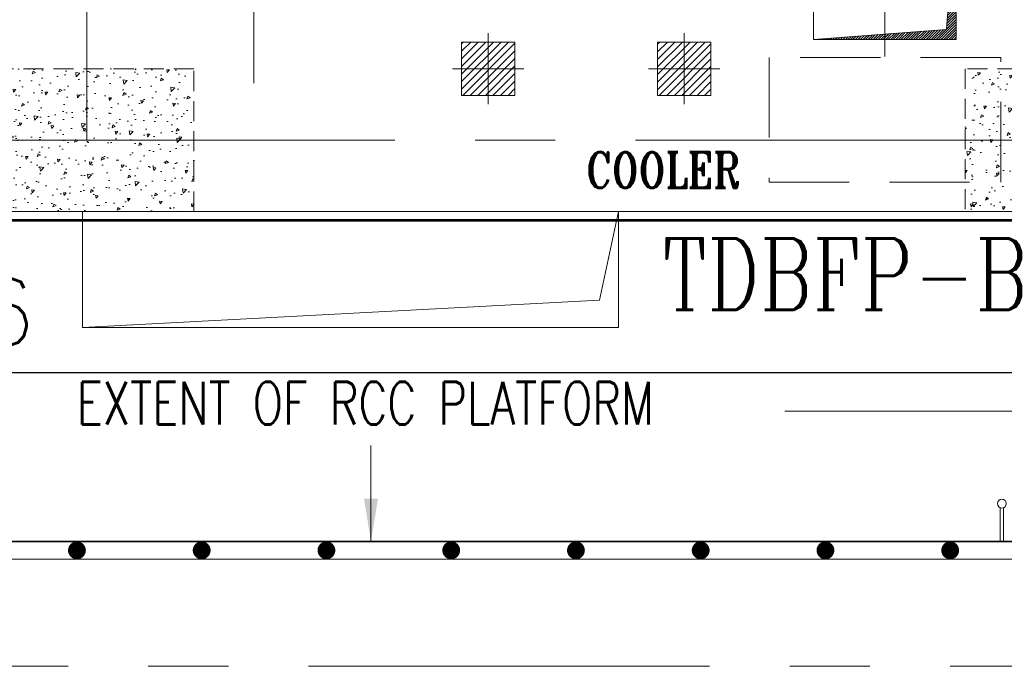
# Model space of a CAD drawing. Header units: inches. Extents: x 0 to 1545919, y 0 to 23143738.
# Tile 119 of 197: x 123819 to 129344, y 169137 to 172762. Entities that reach past the tile are written whole.
import ezdxf

# ---------------------------------------------------------------- set-up
doc = ezdxf.new("R2010")
doc.units = ezdxf.units.IN
doc.header["$LTSCALE"] = 1800
doc.header["$MEASUREMENT"] = 0
for name, pattern in [('CENTER', [2, 1.25, -0.25, 0.25, -0.25]), ('CENTER2', [1.125, 0.75, -0.125, 0.125, -0.125]), ('HIDDEN', [0.375, 0.25, -0.125]), ('HIDDEN2', [0.1875, 0.125, -0.0625])]:
    doc.linetypes.add(name, pattern=pattern)
doc.layers.get('0').update_dxf_attribs({"color": 253, "lineweight": 5})
doc.layers.get('Defpoints').update_dxf_attribs({"lineweight": 18})
for name, color, linetype, lineweight in [('CEN', 8, 'CENTER', 18), ('CONCRETE', 145, 'Continuous', 18), ('DIM', 4, 'Continuous', 18), ('EP', 40, 'Continuous', 18), ('EQUIP', 8, 'HIDDEN', 9), ('GRID', 251, 'CENTER', 18), ('HATCH-1', 252, 'Continuous', 9), ('OPENING', 40, 'Continuous', 18), ('STEEL', 231, 'Continuous', 18), ('TEXT', 3, 'Continuous', 18)]:
    doc.layers.add(name, color=color, linetype=linetype, lineweight=lineweight)
doc.layers.add('TDBFP_EP', color=40, linetype='Continuous', lineweight=18, plot=False)
doc.styles.add('ROMANC', font='ROMANC.SHX')
doc.styles.add('ROMANS', font='romans.shx')
doc.styles.add('ROMANT', font='romant')
doc.dimstyles.new('User300', dxfattribs={"dimscale": 300, "dimtxt": 1.25, "dimasz": 1.5, "dimexe": 0, "dimexo": 0, "dimgap": 0.5, "dimtad": 1, "dimdec": 0, "dimzin": 0, "dimdsep": 46, "dimtxsty": 'ROMANS', "dimcen": 0, "dimclrd": 4, "dimclre": 4, "dimclrt": 4, "dimadec": 0, "dimazin": 0, "dimtfac": 0.09, "dimtdec": 0, "dimtix": 1, "dimtofl": 0, "dimtmove": 0, "dimatfit": 3, "dimfxl": 1, "dimtolj": 1, "dimtzin": 0, "dimarcsym": 0})

# ---------------------------------------------------------------- blocks, each defined once
blk = doc.blocks.new('A$C36B70FC7')
blk.add_lwpolyline([(12983.7, 17414), (14283.7, 17414), (14283.7, 18114), (12983.7, 18114)], close=True)
at = {"style": 'ROMANT', "width": 0.8}
blk.add_text('COOLER', height=200, dxfattribs=at).set_placement((11956.9, 17381.6))
blk = doc.blocks.new('*D740')
at = {"layer": 'Defpoints', "color": 0, "transparency": 16777216}
for p in [(118068, 171687), (129924, 171687), (129924, 170784.7)]:
    blk.add_point(p, dxfattribs=at)
at = {"layer": 'DIM', "color": 4, "lineweight": -2, "transparency": 16777216}
for p, q in [((118068, 171687), (118068, 170784.7)), ((129924, 171687), (129924, 170784.7)), ((118518, 170784.7), (129474, 170784.7))]:
    blk.add_line(p, q, dxfattribs=at)
at = {"layer": 'DIM', "color": 4, "transparency": 16777216}
for points in [[(118518, 170859.7), (118518, 170709.7), (118068, 170784.7)], [(129474, 170859.7), (129474, 170709.7), (129924, 170784.7)]]:
    blk.add_solid(points, dxfattribs=at)
at = {"layer": 'DIM', "color": 4, "transparency": 16777216, "insert": (123102.2, 171122.2), "char_height": 375, "attachment_point": 5, "style": 'ROMANS'}
blk.add_mtext('\\A1;11856', dxfattribs=at)
blk = doc.blocks.new('A$C23835BA3')
at = {"layer": 'HATCH-1'}
h = blk.add_hatch(dxfattribs=at)
h.set_pattern_fill('AR-CONC', color=256, scale=25, style=0)
h.set_pattern_definition([(50, (-93512.75, -100102.27), (179.31505, -15.68803), [18.75, -206.25]), (355, (-93512.75, -100102.27), (-34.68783, 188.04803), [15, -165]), (100.4514, (-93497.81, -100103.58), (144.62735, 172.35989), [15.93505, -175.28553]), (46.1842, (-93512.75, -100052.27), (266.81026, -41.37975), [28.125, -309.375]), (96.6356, (-93490.52, -100055.72), (233.6657, 243.52947), [23.90257, -262.92825]), (351.1842, (-93512.75, -100052.27), (233.6655, 243.52965), [22.5, -247.5]), (21, (-93487.75, -100064.77), (149.22676, -100.65472), [18.75, -206.25]), (326, (-93487.75, -100064.77), (60.82883, 181.2875), [15, -165]), (71.4514, (-93475.32, -100073.16), (210.05566, 80.63262), [15.93505, -175.28553]), (37.5, (-93512.75, -100102.27), (3.039964, 83.223463), [0, -163, 0, -167.5, 0, -165.625]), (7.5, (-93512.75, -100102.27), (65.767384, 98.60293), [0, -95.5, 0, -159.25, 0, -63.125]), (327.5, (-93568.5, -100102.27), (133.45561, -5.638718), [0, -62.5, 0, -195, 0, -258.75]), (317.5, (-93593.5, -100102.27), (145.79654, 25.02625), [0, -81.25, 0, -129.5, 0, -183.75])])
h.paths.add_polyline_path([(-4928, 3250), (-5728, 3250), (-5728, 2450), (-4928, 2450)])
h = blk.add_hatch(dxfattribs=at)
h.set_pattern_fill('AR-CONC', color=256, scale=25, style=0)
h.set_pattern_definition([(50, (-223506.49, -154026.3), (179.315046, -15.68803), [18.75, -206.25]), (355, (-223506.49, -154026.3), (-34.68783, 188.04803), [15, -165]), (100.451444, (-223491.54, -154027.61), (144.62721, 172.36), [15.93505, -175.28553]), (46.1842, (-223506.49, -153976.3), (266.81033, -41.37982), [28.125, -309.375]), (96.63564, (-223484.25, -153979.75), (233.66549, 243.52965), [23.90259, -262.92844]), (351.18416, (-223506.5, -153976.3), (233.6655, 243.52965), [22.5, -247.5]), (21, (-223481.49, -153988.8), (149.22676, -100.65472), [18.75, -206.25]), (326, (-223481.49, -153988.8), (60.82883, 181.28751), [15, -165]), (71.451445, (-223469.05, -153997.2), (210.05559, 80.63279), [15.93505, -175.28553]), (37.5, (-223506.49, -154026.304), (3.039964, 83.223463), [0, -163, 0, -167.5, 0, -165.625]), (7.5, (-223506.49, -154026.3), (65.767384, 98.602928), [0, -95.5, 0, -159.25, 0, -63.125]), (327.5, (-223562.24, -154026.304), (133.455609, -5.638718), [0, -62.5, 0, -195, 0, -258.75]), (317.5, (-223587.24, -154026.3), (145.79654, 25.026246), [0, -81.25, 0, -129.5, 0, -183.75])])
h.paths.add_polyline_path([(-600, 2450), (600, 2450), (600, 3250), (-600, 3250)])
at = {"layer": 'CEN'}
for p, q in [((-5328, 2850), (5728, 2850)), ((0, -2850), (0, 2850))]:
    blk.add_line(p, q, dxfattribs=at)
at = {"layer": 'CONCRETE'}
blk.add_lwpolyline([(-5728, 3250), (6128, 3250), (6128, -3250), (-5728, -3250)], close=True, dxfattribs=at)
at = {"layer": 'CONCRETE', "linetype": 'HIDDEN2', "ltscale": 0.5}
for points in [[(-4928, 3250), (-5728, 3250), (-5728, 2450), (-4928, 2450)], [(-600, 2450), (600, 2450), (600, 3250), (-600, 3250)]]:
    blk.add_lwpolyline(points, close=True, dxfattribs=at)
blk = doc.blocks.new('OPENING')
at = {"layer": 'OPENING'}
h = blk.add_hatch(dxfattribs=at)
h.set_pattern_fill('ANSI31', color=8, scale=0.1, style=0)
h.set_pattern_definition([(45, (-0.05, 0.05), (-0.00883883, 0.00883883), [])])
h.paths.add_polyline_path([(0.5, 0.5), (-0.5, 0.5), (-0.5, -0.5), (-0.4325, 0.4294)])
at = {"layer": 'CEN', "color": 8}
for p, q in [((0, 0.6196), (0, -0.6196)), ((-0.6093, 0), (0.6093, 0))]:
    blk.add_line(p, q, dxfattribs=at)
at = {"layer": 'OPENING', "color": 8}
for p, q in [((-0.4325, 0.4294), (0.5, 0.5)), ((-0.5, -0.5), (-0.4325, 0.4294))]:
    blk.add_line(p, q, dxfattribs=at)
blk.add_lwpolyline([(-0.5, -0.5), (0.5, -0.5), (0.5, 0.5), (-0.5, 0.5)], close=True, dxfattribs=at)
blk = doc.blocks.new('PLATEU')
at = {"layer": 'EP'}
h = blk.add_hatch(dxfattribs=at)
h.set_pattern_fill('ANSI31', color=256, scale=0.8, style=0)
h.paths.add_polyline_path([(-0.5, -0.5), (0.5, -0.5), (0.5, 0.5), (-0.5, 0.5)])
at = {"layer": 'CEN'}
for p, q in [((0, 0.664), (0, -0.664)), ((-0.668, 0), (0.668, 0))]:
    blk.add_line(p, q, dxfattribs=at)
at = {"layer": 'EP'}
blk.add_lwpolyline([(-0.5, -0.5), (0.5, -0.5), (0.5, 0.5), (-0.5, 0.5)], close=True, dxfattribs=at)
blk = doc.blocks.new('A$C497815BE')
at = {"layer": 'OPENING', "xscale": 800, "yscale": 800, "zscale": 800}
blk.add_blockref('OPENING', (-8368.8, 1886), dxfattribs=at)
at = {"layer": 'TDBFP_EP', "xscale": 300, "yscale": 300, "zscale": 300}
for p in [(-7242.8, 2450), (-6142.8, 2450)]:
    blk.add_blockref('PLATEU', p, dxfattribs=at)
blk = doc.blocks.new('TDBFP (1x50%)')
at = {"layer": 'CEN', "linetype": 'CENTER2'}
blk.add_line((-4828.2, -2126), (-4828.2, 2530.7), dxfattribs=at)
blk = doc.blocks.new('TDBFP PLATFORM')
at = {"layer": 'DIM', "color": 7, "const_width": 10}
blk.add_lwpolyline([(134131.2, 86727.6), (123163.2, 86727.6)], dxfattribs=at)
at = {"layer": 'STEEL'}
for p, q in [((132177.2, 86916.9), (132177.2, 86727.5)), ((132197.2, 86916.9), (132197.2, 86727.5)), ((134131.2, 86727.6), (123163.2, 86727.6))]:
    blk.add_line(p, q, dxfattribs=at)
at = {"layer": 'STEEL', "const_width": 50}
for points in [[(126972.2, 86677.6, -1), (127022.2, 86677.6, -1)], [(127672.2, 86677.6, -1), (127722.2, 86677.6, -1)], [(128372.2, 86677.6, -1), (128422.2, 86677.6, -1)], [(129072.2, 86677.6, -1), (129122.2, 86677.6, -1)], [(129772.2, 86677.6, -1), (129822.2, 86677.6, -1)], [(130472.2, 86677.6, -1), (130522.2, 86677.6, -1)], [(131172.2, 86677.6, -1), (131222.2, 86677.6, -1)], [(131872.2, 86677.6, -1), (131922.2, 86677.6, -1)]]:
    blk.add_lwpolyline(points, format="xyb", close=True, dxfattribs=at)
at = {"layer": 'STEEL'}
blk.add_lwpolyline([(134131.2, 86627.6), (123163.2, 86627.6)], dxfattribs=at)
blk.add_circle((132187.2, 86939.8), 25, dxfattribs=at)
at = {"layer": 'TEXT', "style": 'ROMANS', "width": 0.75}
blk.add_text('EXTENT OF RCC PLATFORM', height=240, dxfattribs=at).set_placement((126995.7, 87382.8))
at = {"layer": 'DIM'}
for points, override in [([(136047.2, 87458.7), (130968.7, 87458.7)], {"dimasz": 1.25, "dimtad": 0}), ([(128647.2, 86727.6), (128647.2, 87266.2)], {"dimasz": 0.8, "dimtad": 0})]:
    blk.add_leader(points, dimstyle='User300', override=override, dxfattribs=at)

msp = doc.modelspace()

# ---------------------------------------------------------------- linework, layer by layer
at = {"layer": 'GRID'}
msp.add_line((160090.003, 169137.047), (24990.003, 169137.047), dxfattribs=at)
at = {"layer": 'OPENING'}
for p in [(127178.553, 171687.047), (124171.553, 171037.047)]:
    msp.add_line(p, (127072.709, 171189.09), dxfattribs=at)
msp.add_lwpolyline([(127178.553, 171037.047), (124171.553, 171037.047), (124171.553, 171687.047), (127178.553, 171687.047)], close=True, dxfattribs=at)
at = {"layer": 'STEEL', "const_width": 15}
msp.add_lwpolyline([(129973.853, 178237.047), (118017.853, 178237.047), (118017.853, 171637.047), (129973.853, 171637.047)], close=True, dxfattribs=at)

# ---------------------------------------------------------------- block references
at = {"rotation": 180}
msp.add_blockref('A$C23835BA3', (124195.853, 174937.047), dxfattribs=at)
at = {"layer": 'EQUIP', "rotation": 180}
msp.add_blockref('TDBFP (1x50%)', (120305.003, 174937.047), dxfattribs=at)
at = {"layer": 'EQUIP'}
msp.add_blockref('A$C36B70FC7', (115040.203, 154437.047), dxfattribs=at)
at = {"layer": 'STEEL'}
msp.add_blockref('TDBFP PLATFORM', (-2857.213, 83109.421), dxfattribs=at)
at = {"layer": 'TDBFP_EP', "rotation": 180}
msp.add_blockref('A$C497815BE', (120304.853, 174937.047), dxfattribs=at)

# ---------------------------------------------------------------- texts
at = {"layer": 'TEXT', "style": 'ROMANC', "width": 0.8}
msp.add_text('TDBFP-B', height=400, dxfattribs=at).set_placement((127421.751, 171136.248))

# ---------------------------------------------------------------- dimensions: what is measured, and where the dimension line sits
at = {"layer": 'DIM'}
dim = msp.add_linear_dim(base=(129924.003, 170784.738), p1=(118068.003, 171687.047), p2=(129924.003, 171687.047), dimstyle='User300', override={"dimtmove": 0}, dxfattribs=at)
dim.commit()
dim.dimension.update_dxf_attribs({"geometry": '*D740', "text_midpoint": (123102.169, 170784.738), "dimtype": 160})

doc.saveas('drawing.dxf')
